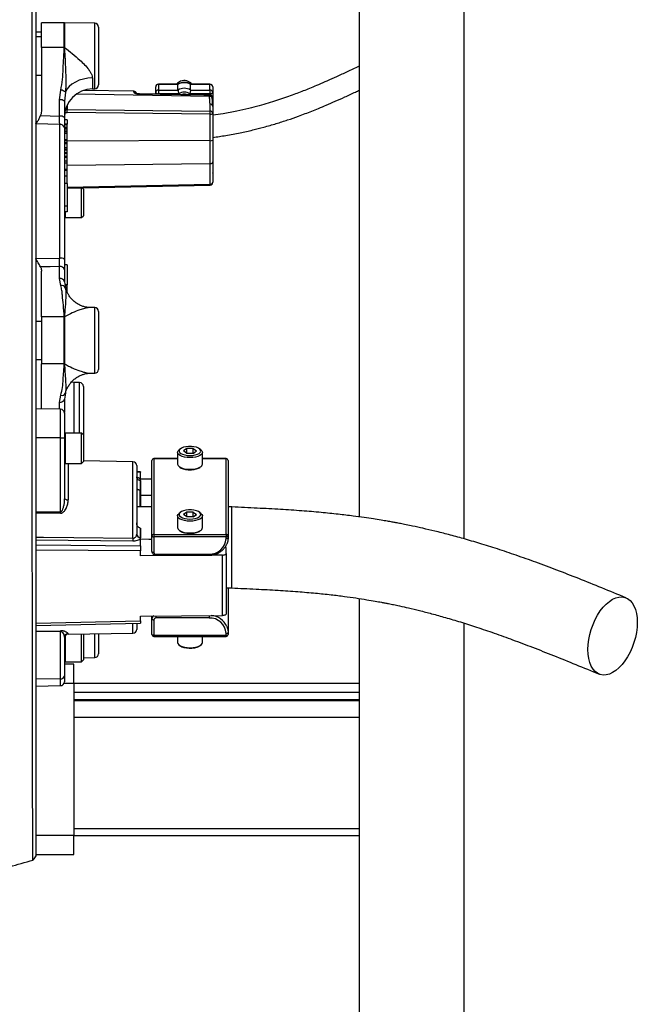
# Model space of a CAD drawing. Header units: millimetres. Extents: x 896 to 16363, y 4675 to 12925.
# Tile 10 of 11: x 14741 to 16363, y 6932 to 9517. Entities that reach past the tile are written whole.
import ezdxf

# ---------------------------------------------------------------- set-up
doc = ezdxf.new("R2010")
doc.units = ezdxf.units.MM
doc.header["$LTSCALE"] = 5

msp = doc.modelspace()

# ---------------------------------------------------------------- linework, layer by layer
at = {"color": 7, "linetype": 'Continuous', "lineweight": 25}
for p, q in [((15633.3, 8211.6), (15633.3, 10175.2)), ((15908.3, 8154), (15908.3, 10175.2)), ((14858.2, 9509.6), (14798.3, 9509.6)), ((14798.3, 9444.8), (14798.3, 9509.6)), ((14938.5, 9508.2), (14858.4, 9509.6)), ((14948.3, 9498.2), (14948.3, 9356.2)), ((14798.3, 9484.7), (14783.3, 9485)), ((14798.3, 9472.1), (14783.3, 9472.1)), ((14798.3, 9444.8), (14798.3, 9281.1)), ((14858.2, 9444.8), (14798.3, 9444.8)), ((14858.2, 9444.7), (14858.2, 9444.8)), ((14858.4, 9444.8), (14858.4, 9444.7)), ((14783.3, 9372.1), (14797.3, 9372.1)), ((14798.3, 9372.9), (14797.3, 9372.3)), ((14932, 9335.9), (14938.5, 9336)), ((14948.3, 9356.2), (14948.3, 9346)), ((15098.3, 9325.9), (15098.3, 9340.7)), ((15157, 9348.2), (15105.8, 9348.2)), ((15105.8, 9347.5), (15105.8, 9332.7)), ((15156.8, 9347.5), (15105.8, 9347.5)), ((15156.8, 9332.7), (15156.8, 9347.5)), ((15240.8, 9348.2), (15189.7, 9348.2)), ((15189.9, 9332.7), (15189.9, 9347.5)), ((15240.8, 9347.5), (15189.9, 9347.5)), ((15240.8, 9332.7), (15240.8, 9347.5)), ((15248.3, 9340.7), (15248.3, 9325.9)), ((14845.8, 9307), (14848.9, 9332.7)), ((14861, 9327.3), (14858.3, 9303.7)), ((15041, 9329.4), (14908.6, 9331.8)), ((15242.2, 9319.5), (15056, 9322.5)), ((15098.3, 9321.8), (15098.3, 9325.9)), ((15105.8, 9332.7), (15105.8, 9322.7)), ((15105.8, 9332.7), (15156.8, 9332.7)), ((15159.2, 9322.7), (15105.8, 9322.7)), ((15240.8, 9322.7), (15187.5, 9322.7)), ((15189.9, 9332.7), (15240.8, 9332.7)), ((15239.7, 9316), (15239.7, 9319.1)), ((15240.8, 9332.7), (15240.8, 9322.7)), ((15247, 9309.2), (15247, 9312.4)), ((15248.3, 9325.9), (15248.3, 9289.3)), ((14845.8, 9264.1), (14845.8, 9307)), ((14858.3, 9303.7), (14858.3, 9260.9)), ((15241, 9277.6), (15241, 9296.1)), ((15248.3, 9289.3), (15248.3, 9270.8)), ((14865.7, 9281.5), (15241, 9277.6)), ((15241, 9269.7), (14865.7, 9273.5)), ((15241, 9199.8), (15241, 9269.7)), ((15248.3, 9270.8), (15248.3, 9201)), ((14846.1, 9242), (14783.3, 9244.1)), ((14846.1, 8891.3), (14846.1, 9242)), ((14865.8, 9254.5), (14858.3, 9254.7)), ((14865.8, 9243.4), (14858.3, 9243.6)), ((14865.8, 9241.5), (14858.3, 9241.5)), ((14865.8, 9234), (14858.3, 9234.1)), ((14858.3, 9233.2), (14858.3, 8888)), ((14865.8, 9231.6), (14858.3, 9231.6)), ((14865.8, 9254.5), (14865.8, 9243.4)), ((14865.8, 9241.5), (14865.8, 9243.4)), ((14865.8, 9234), (14865.8, 9241.5)), ((14865.8, 9231.6), (14865.8, 9234)), ((14865.8, 9227.4), (14865.8, 9231.6)), ((14865.8, 9214.7), (14865.8, 9217.3)), ((14865.8, 9201.6), (14858.3, 9201.7)), ((14865.8, 9199.4), (14858.3, 9199.4)), ((14865.8, 9193.8), (14858.3, 9194)), ((14865.8, 9191.5), (14858.3, 9191.5)), ((14865.8, 9181.1), (14858.3, 9181.1)), ((14865.8, 9199.4), (14865.8, 9201.6)), ((14865.8, 9193.8), (14865.8, 9199.4)), ((14865.8, 9191.5), (14865.8, 9193.8)), ((14865.8, 9181.1), (14865.8, 9191.5)), ((14865.8, 9176.6), (14865.8, 9181.1)), ((15241, 9139), (15241, 9199.8)), ((15248.3, 9201), (15248.3, 9143.9)), ((14865.8, 9176.6), (14858.3, 9176.8)), ((14865.8, 9174.4), (14858.3, 9174.4)), ((14865.8, 9168.1), (14858.3, 9168.2)), ((14865.8, 9165.8), (14858.3, 9165.8)), ((14865.8, 9158.1), (14858.3, 9158.3)), ((14865.8, 9155.9), (14858.3, 9155.9)), ((14865.8, 9174.4), (14865.8, 9176.6)), ((14865.8, 9168.1), (14865.8, 9174.4)), ((14865.8, 9165.8), (14865.8, 9168.1)), ((14865.8, 9158.1), (14865.8, 9165.8)), ((14865.8, 9155.9), (14865.8, 9158.1)), ((14865.8, 9146.8), (14865.8, 9155.9)), ((14865.8, 9146), (14858.3, 9146.1)), ((15241, 9085.5), (15241, 9139)), ((15248.3, 9143.9), (15248.3, 9090.5)), ((14865.8, 9124.1), (14858.3, 9124.2)), ((14865.8, 9121.6), (14858.3, 9121.6)), ((14865.8, 9106.8), (14858.3, 9107)), ((14865.8, 9106.9), (14858.3, 9107)), ((14865.8, 9106.2), (14858.3, 9106.2)), ((14865.8, 9121.6), (14865.8, 9124.1)), ((14865.8, 9106.9), (14865.8, 9121.6)), ((14865.8, 9106.8), (14865.8, 9106.9)), ((14865.8, 9106.2), (14865.8, 9106.8)), ((14865.8, 9087), (14865.8, 9106.2)), ((15248.4, 9114.6), (15248.3, 9115)), ((14865.8, 9087), (14858.3, 9086.9)), ((14865.8, 9087), (14865.8, 9027.3)), ((14865.8, 9074.9), (15241, 9083)), ((14903.3, 8997.7), (14903.3, 9075.7)), ((14908.3, 9072.7), (14905.3, 9075.8)), ((14908.3, 9072.7), (14908.3, 9002.7)), ((14865.8, 9027.3), (14858.3, 9027.3)), ((14865.8, 9027.3), (14865.8, 9012.8)), ((14865.8, 9012.8), (14858.3, 9012.6)), ((14903.3, 8997.7), (14908.3, 9002.7)), ((14860.3, 8997.7), (14903.3, 8997.7)), ((14783.3, 8889.9), (14846.1, 8891.3)), ((14845.8, 8838), (14845.8, 8869.3)), ((14865.8, 8873.3), (14858.3, 8873.4)), ((14865.8, 8873.3), (14865.8, 8821)), ((14798.3, 8737.1), (14798.3, 8856.9)), ((14858.3, 8860.5), (14858.3, 8829.1)), ((14848.9, 8819.1), (14845.8, 8838)), ((14858.3, 8829.1), (14861, 8813.5)), ((14865.8, 8821), (14859.7, 8821.1)), ((14865.8, 8818), (14860.2, 8818)), ((14865.8, 8818), (14865.8, 8821)), ((14865.8, 8813.7), (14865.8, 8818)), ((14861.3, 8812.5), (14860.7, 8814.5)), ((14861, 8813.5), (14860.8, 8814.2)), ((14861, 8813.6), (14860.9, 8813.6)), ((14865.8, 8813.7), (14861, 8813.6)), ((14861, 8813.5), (14861.2, 8812.5)), ((14865.8, 8812.3), (14861.4, 8812.3)), ((14865.8, 8806.4), (14863.6, 8806.4)), ((14868.2, 8796.9), (14865.5, 8801.5)), ((14865.8, 8812.3), (14865.8, 8813.7)), ((14865.8, 8806.4), (14865.8, 8812.3)), ((14865.8, 8802.8), (14865.8, 8806.4)), ((14938.5, 8761.3), (14927, 8761.5)), ((14948.3, 8751.3), (14948.3, 8609.3)), ((14798.3, 8725.2), (14783.3, 8725.2)), ((14798.3, 8737.1), (14798.3, 8613.3)), ((14858.2, 8737.1), (14798.3, 8737.1)), ((14858.2, 8613.3), (14858.2, 8737.1)), ((14858.2, 8737.1), (14858.2, 8737.1)), ((14858.4, 8737.1), (14858.4, 8613.3)), ((14858.4, 8737.1), (14858.4, 8737.1)), ((14783.3, 8625.2), (14798.3, 8625.2)), ((14858.2, 8613.3), (14798.3, 8613.3)), ((14798.3, 8495.2), (14798.3, 8613.3)), ((14858.2, 8613.3), (14858.2, 8613.3)), ((14858.4, 8613.3), (14858.4, 8613.3)), ((14927, 8588.9), (14938.5, 8589.1)), ((14927, 8588.9), (14927, 8588.9)), ((14948.3, 8609.3), (14948.3, 8599.1)), ((14898.5, 8564.4), (14882.9, 8564.6)), ((14861, 8536.9), (14858.3, 8521.3)), ((14860.7, 8535.9), (14861.3, 8537.7)), ((14861, 8536.9), (14860.8, 8536.2)), ((14861.2, 8537.8), (14861, 8536.9)), ((14908.3, 8554.4), (14908.3, 8427)), ((14845.8, 8512.4), (14848.9, 8531.3)), ((14858.3, 8521.3), (14858.3, 8489.9)), ((14848.5, 8494.4), (14783.3, 8495.5)), ((14858.3, 8489.9), (14858.3, 8485.7)), ((14858.3, 8484.4), (14858.3, 8419.2)), ((14903.3, 8432), (14860.3, 8432)), ((14908.3, 8427), (14903.3, 8432)), ((14903.3, 8428.3), (14903.3, 8432)), ((14848.5, 8419.2), (14783.3, 8419.2)), ((14848.5, 8225), (14848.5, 8419.2)), ((14848.5, 8419.2), (14858.3, 8419.2)), ((14858.3, 8419.2), (14858.3, 8261.7)), ((14903.3, 8352), (14903.3, 8428.3)), ((14908.3, 8427), (14908.3, 8423.7)), ((14908.3, 8423.7), (14908.3, 8357)), ((15155.8, 8381.2), (15155.8, 8350.4)), ((15163.1, 8390.5), (15159.6, 8387.6)), ((15179.7, 8391.2), (15171, 8384.8)), ((15179.7, 8378.5), (15171, 8384.8)), ((15197, 8391.2), (15179.7, 8391.2)), ((15179.7, 8378.5), (15179.7, 8391.2)), ((15197, 8378.5), (15179.7, 8378.5)), ((15197, 8391.2), (15205.7, 8384.8)), ((15197, 8378.5), (15197, 8391.2)), ((15197, 8378.5), (15205.7, 8384.8)), ((15217.1, 8387.6), (15213.6, 8390.5)), ((15220.8, 8350.4), (15220.8, 8381.2)), ((14860.3, 8352), (14903.3, 8352)), ((14903.3, 8352), (14908.3, 8357)), ((15038.5, 8356.6), (14908.3, 8358.9)), ((15088.3, 8161.3), (15088.3, 8359.9)), ((15155.8, 8364.9), (15093.3, 8364.9)), ((15093.3, 8364.4), (15093.3, 8165.8)), ((15283.3, 8364.9), (15220.8, 8364.9)), ((15283.3, 8165.8), (15283.3, 8364.4)), ((15288.3, 8359.9), (15288.3, 8161.3)), ((15048.3, 8346.6), (15048.3, 8166.4)), ((15058.3, 8330.1), (15048.3, 8330.4)), ((15058.3, 8330.1), (15058.3, 8329.2)), ((15058.3, 8282.5), (15058.3, 8329.2)), ((15058.2, 8307.5), (15058.2, 8282.5)), ((15058.3, 8311.7), (15088.3, 8311.5)), ((15056.5, 8282.5), (15056.5, 8237.7)), ((15058.3, 8282.5), (15058.2, 8282.5)), ((15058.3, 8282.5), (15058.3, 8268.7)), ((15088.3, 8237.7), (15048.3, 8237.7)), ((15163.1, 8223.5), (15159.6, 8220.7)), ((15179.7, 8224.3), (15171, 8217.9)), ((15197, 8224.3), (15179.7, 8224.3)), ((15179.7, 8211.6), (15179.7, 8224.3)), ((15197, 8224.3), (15205.7, 8217.9)), ((15197, 8211.6), (15197, 8224.3)), ((15217.1, 8220.7), (15213.6, 8223.5)), ((15298.3, 8237.7), (15288.3, 8237.7)), ((15298.3, 8025.2), (15298.3, 8237.7)), ((15155.8, 8214.3), (15155.8, 8183.5)), ((15179.7, 8211.6), (15171, 8217.9)), ((15197, 8211.6), (15179.7, 8211.6)), ((15197, 8211.6), (15205.7, 8217.9)), ((15220.8, 8183.5), (15220.8, 8214.3)), ((15058.2, 8182.4), (15058.2, 8157.4)), ((15058.2, 8182.4), (15058.3, 8182.3)), ((15058.3, 8135.7), (15058.3, 8182.3)), ((15038.5, 8147.7), (14783.3, 8150.7)), ((15088.3, 8120.5), (15088.3, 8161.3)), ((15093.3, 8165.8), (15283.3, 8165.8)), ((15093.3, 8165.8), (15093.3, 8159.2)), ((15283.3, 8159.2), (15093.3, 8159.2)), ((15093.3, 8159.2), (15093.3, 8118.4)), ((15283.3, 8165.8), (15283.3, 8159.2)), ((15283.3, 8154.6), (15283.3, 8159.2)), ((15288.3, 8161.3), (15288.3, 8156.7)), ((14783.3, 8138), (15058.3, 8135.7)), ((15058.3, 8122.4), (14783.3, 8124.7)), ((15058.3, 8135.7), (15058.3, 8122.4)), ((15058.3, 8109.8), (15058.3, 8122.4)), ((15283.3, 8115.6), (15283.3, 8127.4)), ((15219.8, 8111), (15058.3, 8109.8)), ((15098.3, 8113.9), (15238.3, 8113.9)), ((15098.3, 8111), (15238.3, 8111)), ((15273.5, 8111.4), (15242, 8111.1)), ((15273.5, 7952.8), (15273.5, 8111.4)), ((15283.3, 8115.6), (15283.3, 7957)), ((15283.3, 8025.2), (15298.3, 8025.2)), ((15288.3, 8025.2), (15288.3, 7907.5)), ((15633.3, 4775.2), (15633.3, 7997.3)), ((14783.3, 7932.2), (15058.3, 7938.5)), ((15058.3, 7951.2), (15273.5, 7952.8)), ((15058.3, 7938.5), (15058.3, 7951.2)), ((15058.3, 7938.5), (15058.3, 7932.8)), ((15088.3, 7943.8), (15088.3, 7951.4)), ((15088.3, 7903), (15088.3, 7943.8)), ((15093.3, 7941.7), (15093.3, 7900.9)), ((15238.3, 7946.2), (15098.3, 7946.2)), ((14783.3, 7926.4), (15058.3, 7932.8)), ((14783.3, 7911.8), (14848.5, 7912.8)), ((15048.3, 7932.5), (15048.3, 7916.3)), ((15908.3, 4775.2), (15908.3, 7932.6)), ((14848.5, 7786.1), (14848.5, 7910.9)), ((14858.3, 7895), (14858.3, 7793.8)), ((14868.2, 7903.3), (15038.5, 7906.3)), ((14903.3, 7830.9), (14903.3, 7903.9)), ((14908.3, 7904), (14908.3, 7835.9)), ((14948.3, 7904.7), (14948.3, 7862.3)), ((15093.3, 7900.9), (15283.3, 7900.9)), ((15093.3, 7898), (15283.3, 7898)), ((15155.8, 7898), (15155.8, 7881.7)), ((15220.8, 7881.7), (15220.8, 7898)), ((15283.3, 7900.9), (15283.3, 7905.4)), ((15288.3, 7907.5), (15288.3, 7903)), ((14948.3, 7862.3), (14948.3, 7852.1)), ((15159.6, 7875.3), (15163.1, 7872.4)), ((15213.6, 7872.4), (15217.1, 7875.3)), ((14903.3, 7830.9), (14908.3, 7835.9)), ((14908.3, 7841.6), (14938.5, 7842.1)), ((14883.3, 7825.2), (14858.3, 7825.2)), ((14860.3, 7830.9), (14903.3, 7830.9)), ((14883.3, 7775.2), (14883.3, 7825.2)), ((14848.5, 7786.1), (14783.3, 7785.2)), ((14858.3, 7793.8), (14858.3, 7778.5)), ((14783.3, 7767.4), (14848.5, 7768.5)), ((14783.3, 7767.4), (14783.3, 7375.2)), ((14857.8, 7775.2), (14883.3, 7775.2)), ((14883.3, 7775.2), (14883.3, 7375.2)), ((14883.3, 7775.2), (15633.3, 7775.2)), ((14883.3, 7751.8), (15633.3, 7751.8)), ((14883.3, 7731.8), (15633.3, 7731.8)), ((14883.3, 7729.6), (15633.3, 7729.6)), ((14883.3, 7685.5), (15633.3, 7685.5)), ((14883.3, 7375.2), (14783.3, 7375.2)), ((14783.3, 7375.2), (14783.3, 7325.2)), ((14883.3, 7393.7), (15633.3, 7393.7)), ((14883.3, 7375.2), (15633.3, 7375.2)), ((14883.3, 7325.2), (14883.3, 7375.2)), ((14783.3, 7325.2), (14883.3, 7325.2)), ((14783.3, 7324.3), (14783.3, 7321.6))]:
    msp.add_line(p, q, dxfattribs=at)
at = {"color": 8, "linetype": 'Continuous', "lineweight": 25}
for p, q in [((14858.2, 9444.8), (14858.2, 9509.6)), ((14858.4, 9509.6), (14858.4, 9444.8)), ((14938.5, 9347.6), (14938.5, 9508.2)), ((14932, 9364.3), (14932, 9335.9)), ((14938.5, 9336), (14938.5, 9347.6)), ((15105.8, 9348.2), (15105.8, 9347.5)), ((15240.8, 9348.2), (15240.8, 9347.5)), ((15239.7, 9316), (14889.1, 9321.5)), ((15041, 9326.9), (15041, 9329.4)), ((15105.8, 9322.7), (15105.8, 9321.7)), ((15240.8, 9319.6), (15240.8, 9322.7)), ((14865.7, 9293.4), (14865.7, 9281.5)), ((15241, 9199.8), (14865.8, 9198.8)), ((15241, 9139), (14865.8, 9134.7)), ((14865.8, 9077.5), (15241, 9085.5)), ((14860.3, 9012.2), (14860.3, 8997.7)), ((14938.5, 8589.1), (14938.5, 8761.3)), ((14882.9, 8564.6), (14882.9, 8432)), ((14898.5, 8432), (14898.5, 8564.4)), ((14845.8, 8494.4), (14845.8, 8512.4)), ((14848.5, 8419.2), (14848.5, 8494.4)), ((14860.3, 8432), (14860.3, 8428.3)), ((14860.3, 8428.3), (14860.3, 8352)), ((14868.2, 8352), (14868.2, 8256.2)), ((15038.5, 8155.7), (15038.5, 8356.6)), ((15093.3, 8364.9), (15093.3, 8364.4)), ((15155.8, 8364.4), (15093.3, 8364.4)), ((15283.3, 8364.4), (15220.8, 8364.4)), ((15283.3, 8364.9), (15283.3, 8364.4)), ((15058.3, 8329.2), (15048.3, 8329.4)), ((15058.2, 8282.5), (15058.2, 8237.7)), ((15098.3, 8113.9), (15098.3, 8111)), ((15238.3, 8113.9), (15238.3, 8111)), ((15098.3, 7951.5), (15098.3, 7946.2)), ((15238.3, 7952.5), (15238.3, 7946.2)), ((15038.5, 7906.3), (15038.5, 7932.3)), ((14860.3, 7899.3), (14860.3, 7830.9)), ((14868.2, 7904.9), (14868.2, 7903.3)), ((14938.5, 7842.1), (14938.5, 7904.5)), ((15093.3, 7900.9), (15093.3, 7898)), ((15283.3, 7900.9), (15283.3, 7898)), ((14848.5, 7768.5), (14848.5, 7786.1))]:
    msp.add_line(p, q, dxfattribs=at)
at = {"color": 7, "linetype": 'Continuous', "lineweight": 25, "flags": 128}
for points in [[(14932, 9364.3), (14920, 9363.5), (14908.4, 9361.5), (14897.4, 9358.2), (14887.3, 9353.7), (14878.4, 9348.3), (14870.9, 9341.9), (14865.1, 9334.9), (14861, 9327.3)], [(15239.7, 9319.1), (15224.7, 9319.3), (15164.7, 9320.3), (15056, 9322)], [(15098.3, 9325.9), (15098.5, 9325.3), (15098.9, 9324.7), (15099.6, 9324.1), (15100.5, 9323.6), (15101.7, 9323.2), (15103, 9323), (15104.4, 9322.8), (15105.8, 9322.7)], [(15248.3, 9325.9), (15248.2, 9325.3), (15247.8, 9324.7), (15247.1, 9324.1), (15246.1, 9323.6), (15245, 9323.2), (15243.7, 9323), (15242.3, 9322.8), (15240.8, 9322.7)], [(14795.8, 9265.9), (14821.3, 9265), (14845.8, 9264.1)], [(14865.8, 9227.4), (14862.5, 9227.3), (14858.3, 9227.3)], [(14865.8, 9222.6), (14862.1, 9222.7), (14858.3, 9222.8)], [(14865.8, 9218.8), (14863.6, 9218.9), (14861.3, 9218.9), (14858.3, 9218.9)], [(14865.8, 9140.7), (14863.6, 9140.7), (14861.3, 9140.8), (14858.3, 9140.8)], [(15241, 9139), (15242.4, 9139.1), (15243.8, 9139.4), (15245.1, 9139.8), (15246.2, 9140.4), (15247.1, 9141.2), (15247.8, 9142), (15248.2, 9142.9), (15248.3, 9143.9)], [(15241, 9085.5), (15242.4, 9085.6), (15243.8, 9085.9), (15245.1, 9086.4), (15246.2, 9087), (15247.1, 9087.7), (15247.8, 9088.6), (15248.2, 9089.5), (15248.3, 9090.5)], [(14845.8, 8869.3), (14821.3, 8868.7), (14795.8, 8868.1)], [(14882.9, 8564.6), (14878.1, 8565.2), (14877.1, 8565.4)], [(15188.3, 8367.5), (15180.8, 8367.9), (15173.8, 8368.9), (15167.5, 8370.7), (15162.3, 8373), (15158.5, 8375.8), (15156.3, 8378.8), (15155.9, 8382), (15157.2, 8385.2), (15159.6, 8387.6)], [(15188.3, 8372.8), (15195.4, 8373.2), (15202.1, 8374.3), (15207.9, 8376.1), (15212.4, 8378.4), (15215.4, 8381.1), (15216.8, 8384.1), (15216.3, 8387.1), (15214.1, 8390), (15210.3, 8392.5), (15205.1, 8394.6), (15198.8, 8396), (15191.9, 8396.8), (15184.8, 8396.8), (15177.8, 8396), (15171.6, 8394.6), (15166.4, 8392.5), (15162.6, 8390), (15160.3, 8387.1), (15159.9, 8384.1), (15161.2, 8381.1), (15164.3, 8378.4), (15168.8, 8376.1), (15174.6, 8374.3), (15181.3, 8373.2), (15188.3, 8372.8)], [(15217.1, 8387.6), (15219.5, 8385.2), (15220.8, 8382), (15220.3, 8378.8), (15218.2, 8375.8), (15214.4, 8373), (15209.2, 8370.7), (15202.9, 8368.9), (15195.8, 8367.9), (15188.3, 8367.5)], [(14858.3, 8261.7), (14858.5, 8260.7), (14859.1, 8259.6), (14860, 8258.7), (14861.2, 8257.9), (14862.7, 8257.2), (14864.4, 8256.7), (14866.2, 8256.4), (14868.2, 8256.2)], [(15058.3, 8268.7), (15080.4, 8268.9), (15088.3, 8269)], [(14783.3, 8225.3), (14810.8, 8225.2), (14848.5, 8225)], [(15188.3, 8205.9), (15195.4, 8206.2), (15202.1, 8207.4), (15207.9, 8209.1), (15212.4, 8211.5), (15215.4, 8214.2), (15216.8, 8217.2), (15216.3, 8220.2), (15214.1, 8223), (15210.3, 8225.6), (15205.1, 8227.7), (15198.8, 8229.1), (15191.9, 8229.9), (15184.8, 8229.9), (15177.8, 8229.1), (15171.6, 8227.7), (15166.4, 8225.6), (15162.6, 8223), (15160.3, 8220.2), (15159.9, 8217.2), (15161.2, 8214.2), (15164.3, 8211.5), (15168.8, 8209.1), (15174.6, 8207.4), (15181.3, 8206.2), (15188.3, 8205.9)], [(14848.5, 8221.1), (14828.5, 8221.2), (14783.3, 8221.4)], [(15188.3, 8200.6), (15180.8, 8200.9), (15173.8, 8202), (15167.5, 8203.8), (15162.3, 8206.1), (15158.5, 8208.8), (15156.3, 8211.9), (15155.9, 8215.1), (15157.2, 8218.2), (15159.6, 8220.7)], [(15217.1, 8220.7), (15219.5, 8218.2), (15220.8, 8215.1), (15220.3, 8211.9), (15218.2, 8208.8), (15214.4, 8206.1), (15209.2, 8203.8), (15202.9, 8202), (15195.8, 8200.9), (15188.3, 8200.6)], [(14783.3, 8158.6), (14803.3, 8158.4), (14883.3, 8157.5), (15038.5, 8155.7)], [(15088.3, 8152.5), (15080.4, 8152.6), (15058.3, 8152.8)], [(15088.3, 8161.3), (15088.4, 8160.9), (15088.7, 8160.5), (15089.2, 8160.1), (15089.8, 8159.8), (15090.6, 8159.5), (15091.4, 8159.3), (15092.4, 8159.2), (15093.3, 8159.2)], [(15283.3, 8159.2), (15284.3, 8159.2), (15285.3, 8159.3), (15286.1, 8159.5), (15286.9, 8159.8), (15287.5, 8160.1), (15288, 8160.5), (15288.2, 8160.9), (15288.3, 8161.3)], [(15283.3, 8154.6), (15284.3, 8154.7), (15285.3, 8154.8), (15286.1, 8155), (15286.9, 8155.3), (15287.5, 8155.6), (15288, 8155.9), (15288.2, 8156.3), (15288.3, 8156.7)], [(15288.3, 8156.7), (15287.4, 8147.9), (15284.8, 8140.1)], [(15088.3, 8120.5), (15088.4, 8120.1), (15088.7, 8119.7), (15089.2, 8119.3), (15089.8, 8119), (15090.6, 8118.7), (15091.4, 8118.5), (15092.4, 8118.4), (15093.3, 8118.4)], [(15273.5, 8111.4), (15275.4, 8111.5), (15277.3, 8111.7), (15279, 8112.1), (15280.5, 8112.6), (15281.7, 8113.3), (15282.6, 8114), (15283.2, 8114.8), (15283.3, 8115.6)], [(16233.5, 7863.4), (16234, 7876.3), (16235.7, 7889.6), (16238.4, 7903), (16242.2, 7916.4), (16246.9, 7929.4), (16252.5, 7942), (16258.8, 7953.8), (16265.9, 7964.6), (16273.5, 7974.4), (16281.5, 7982.8), (16289.9, 7989.8), (16298.3, 7995.3), (16306.8, 7999.1), (16315.1, 8001.2), (16323.2, 8001.6), (16330.8, 8000.2), (16337.8, 7997.1), (16344.2, 7992.2), (16349.8, 7985.8), (16354.5, 7978), (16358.3, 7968.7), (16361, 7958.3), (16362.7, 7946.8), (16363.2, 7934.6), (16362.7, 7921.7), (16361, 7908.4), (16358.3, 7895), (16354.5, 7881.7), (16349.8, 7868.6), (16344.2, 7856.1), (16337.8, 7844.3), (16330.8, 7833.4), (16323.2, 7823.7), (16315.1, 7815.2), (16306.8, 7808.2), (16298.3, 7802.7), (16289.9, 7798.9), (16281.5, 7796.8), (16273.5, 7796.4), (16265.9, 7797.8), (16258.8, 7801), (16252.5, 7805.8), (16246.9, 7812.2), (16242.2, 7820.1), (16238.4, 7829.3), (16235.7, 7839.7), (16234, 7851.2), (16233.5, 7863.4)], [(15088.3, 7943.8), (15088.4, 7943.4), (15088.7, 7943), (15089.2, 7942.6), (15089.8, 7942.3), (15090.6, 7942), (15091.4, 7941.8), (15092.4, 7941.7), (15093.3, 7941.7)], [(15283.3, 7957), (15283.2, 7956.2), (15282.6, 7955.4), (15281.7, 7954.7), (15280.5, 7954), (15279, 7953.5), (15277.3, 7953.1), (15275.4, 7952.9), (15273.5, 7952.8)], [(15285, 7923.8), (15287.4, 7916.4), (15288.3, 7907.5)], [(14848.5, 7910.9), (14810.8, 7910.3), (14783.3, 7909.9)], [(15093.3, 7900.9), (15092.4, 7900.9), (15091.4, 7901), (15090.6, 7901.2), (15089.8, 7901.5), (15089.2, 7901.8), (15088.7, 7902.2), (15088.4, 7902.6), (15088.3, 7903)], [(15288.3, 7907.5), (15288.2, 7907.1), (15288, 7906.7), (15287.5, 7906.3), (15286.9, 7906), (15286.1, 7905.8), (15285.3, 7905.6), (15284.3, 7905.4), (15283.3, 7905.4)], [(15283.3, 7900.9), (15284.3, 7900.9), (15285.3, 7901), (15286.1, 7901.2), (15286.9, 7901.5), (15287.5, 7901.8), (15288, 7902.2), (15288.2, 7902.6), (15288.3, 7903)], [(15155.8, 7881.7), (15156.4, 7879.1), (15158.7, 7876), (15162.6, 7873.3), (15167.8, 7871), (15174.2, 7869.3), (15181.3, 7868.3), (15188.8, 7867.9), (15196.3, 7868.4), (15203.4, 7869.5), (15209.6, 7871.3), (15214.7, 7873.6), (15218.4, 7876.4)], [(15213.6, 7872.4), (15211.1, 7870.8), (15206.2, 7868.7), (15200.1, 7867.1), (15193.3, 7866.2), (15186.1, 7866), (15179.1, 7866.6), (15172.7, 7868), (15167.3, 7869.9), (15163.2, 7872.4), (15163.1, 7872.4)], [(15218.4, 7876.4), (15220.4, 7879.5), (15220.8, 7881.7)], [(14783.3, 7321.6), (14779.6, 7316), (14775.8, 7310.4)]]:
    msp.add_lwpolyline(points, dxfattribs=at)
at = {"color": 8, "linetype": 'Continuous', "lineweight": 25, "flags": 128}
for points in [[(15056, 9322.5), (15056, 9322.4), (15056, 9322)], [(14858.3, 8489.9), (14858.1, 8488.2), (14857.8, 8487.5)]]:
    msp.add_lwpolyline(points, dxfattribs=at)
at = {"color": 7, "linetype": 'Continuous', "lineweight": 25}
for centre, radius, start, end in [((14858.2, 9497.1), 12.5, 89, 90), ((14938.3, 9498.2), 10, 0, 89), ((14858.2, 9367.7), 77.1, 89.8015, 89.9637), ((14852.5, 9341.2), 103.7, 86.7338, 86.8545), ((14933.3, 9260.9), 75, 91, 180), ((14938.3, 9346), 10, 271, 0), ((15105.8, 9340.7), 7.5, 90, 180), ((15105.5, 9340.3), 7.18, 87.3231, 177.0446), ((15172.3, 9332.6), 24.7, 110.2005, 140.9271), ((15173.3, 9319.5), 32.5, 59.3575, 120.6425), ((15173.3, 9304.7), 32.5, 59.3575, 120.6425), ((15173.3, 9331.1), 26.5, 40.2028, 111.1229), ((15240.8, 9340.7), 7.5, 0, 90), ((15241.2, 9340.3), 7.18, 2.9554, 92.6769), ((14846.4, 9311), 21.8, 48.0516, 83.3724), ((15040.8, 9322), 7.5, 13.3667, 89), ((15105.5, 9325.5), 7.18, 87.3231, 177.0446), ((15173.3, 9303), 24.3, 54.3491, 125.6509), ((15173.3, 9298.2), 23.4, 76.182, 103.215), ((15241.2, 9325.5), 7.18, 2.9554, 92.6769), ((14848.8, 9292.5), 14.8, 49.608, 101.3708), ((15241.2, 9289), 7.16, 2.8991, 91.7356), ((14848.8, 9249.6), 14.8, 49.6076, 101.3711), ((14639.7, 9277.5), 226, 358.9892, 1.0108), ((15007.5, 9273.6), 233.5, 359.0215, 0.9785), ((15241.2, 9270.5), 7.16, 2.8994, 91.7353), ((15242.7, 9282.2), 12.7, 261.9635, 296.2002), ((14847.5, 9231), 11.1, 11.5485, 97.4577), ((15242.7, 9212.3), 12.7, 261.9625, 296.2006), ((15240.8, 9090.5), 7.5, 271.2249, 0), ((14860.3, 8999.7), 2, 180, 270), ((14847.4, 8858.3), 11.2, 11.42, 98.0524), ((14848.9, 8877.4), 14.2, 48.2072, 101.3638), ((14847.4, 8826.9), 11.2, 11.42, 98.0525), ((14938.3, 8751.3), 10, 0, 89), ((14858.2, 8719.7), 17.3, 89.2858, 90.0073), ((14858.9, 8720.7), 16.4, 91.5135, 92.2764), ((14858.2, 8630.6), 17.3, 269.9927, 270.7142), ((14858.9, 8629.7), 16.4, 267.7236, 268.4865), ((14938.3, 8599.1), 10, 271, 0), ((14898.3, 8554.4), 10, 0, 89), ((14847.4, 8523.5), 11.2, 261.9475, 348.58), ((14848.3, 8484.4), 10, 0, 89), ((14860.3, 8430), 2, 90, 180), ((14860.3, 8354), 2, 180, 270), ((15038.3, 8346.6), 10, 0, 89), ((15093.3, 8359.9), 5, 90, 180), ((15093.1, 8359.7), 4.78, 87.3197, 177.0569), ((15283.3, 8359.9), 5, 0, 90), ((15283.6, 8359.7), 4.78, 2.9511, 92.6723), ((15164.6, 8351.3), 8.82, 185.5589, 234.3079), ((15211.2, 8351.6), 9.71, 296.2333, 353.1321), ((15057.9, 8317.1), 9.55, 182.8961, 271.7406), ((15296, 8223.1), 447.4, 179.7488, 180.2512), ((15164.6, 8184.3), 8.82, 185.5589, 234.3079), ((15211.2, 8184.6), 9.71, 296.2333, 353.1321), ((15334.9, 8151.7), 296.4, 179.2282, 180.7718), ((15057.9, 8166.9), 9.55, 182.8961, 271.7408), ((15093.1, 8161), 4.78, 87.3195, 177.0569), ((15240.3, 8156.9), 43, 267.3258, 357.0463), ((15283.6, 8161), 4.78, 2.9511, 92.6725), ((15098.1, 8118.6), 4.78, 182.9513, 272.6718), ((15098.1, 7941.4), 4.78, 87.3284, 177.0489), ((15240.3, 7903.2), 43, 2.9537, 92.6742), ((14951.2, 7911.9), 102.7, 179.4676, 180.5324), ((15038.3, 7916.3), 10, 271, 0), ((14868.3, 7895), 9.96, 90.7862, 179.8064), ((14868.3, 7893.3), 10, 91, 180), ((15093.3, 7903), 5, 180, 270), ((15283.3, 7903), 5, 270, 0), ((14858.2, 7853.2), 12.5, 270, 271), ((14938.3, 7852.1), 10, 271, 0), ((14860.3, 7832.9), 2, 180, 270), ((14849.4, 7795.1), 9.02, 264.2745, 351.6025), ((14848.3, 7778.5), 10, 271, 0)]:
    msp.add_arc(centre, radius, start, end, dxfattribs=at)
at = {"color": 8, "linetype": 'Continuous', "lineweight": 25}
for centre, radius, start, end in [((15040.9, 9319.3), 7.57, 41.2144, 89.1743), ((15239.8, 9308.7), 7.21, 3.2525, 91.3759), ((15159.2, 9083.3), 81.8, 359.7566, 1.5658), ((14851.9, 8809.5), 10, 27.6919, 107.3021), ((14851.9, 8540.8), 10, 252.691, 332.3308), ((15185.5, 8385.5), 48.9, 237.818, 273.3332), ((15191.3, 8386.6), 50, 266.6597, 299.0134), ((15185.5, 8218.5), 48.9, 237.8178, 273.3334), ((15191.3, 8219.6), 50, 266.6592, 299.0139), ((15097.3, 7943.6), 8.98, 118.7944, 178.6487), ((15240.3, 7903.7), 49, 24.2522, 85.7321)]:
    msp.add_arc(centre, radius, start, end, dxfattribs=at)
for centre, major_axis, ratio, start_param, end_param in [((14865.8, 9290.1), (0.41, 8.6), 0.870385, 2.600168, 3.179345), ((14866, 9288.9), (2.1, 15.3), 0.972512, 2.845883, 3.263557)]:
    msp.add_ellipse(centre, major_axis=major_axis, ratio=ratio, start_param=start_param, end_param=end_param, dxfattribs=at)
at = {"color": 7, "linetype": 'Continuous', "lineweight": 25}
for points, knots in [([(14775.8, 7310.4), (14775.8, 7311), (14775.8, 7312.1), (14775.7, 7321.2), (14775.6, 7335.7), (14775.5, 7356), (14775.4, 7381.9), (14775.2, 7413.5), (14775.1, 7450.4), (14775, 7492.4), (14774.9, 7539.5), (14774.8, 7591.6), (14774.8, 7648.3), (14774.8, 7709.4), (14774.7, 7774.4), (14774.7, 7843.2), (14774.5, 7915.9), (14774.4, 7991.9), (14774.2, 8070.9), (14774.1, 8152.1), (14773.9, 8235.4), (14773.7, 8321), (14773.6, 8408.2), (14773.5, 8496.5), (14773.4, 8585.2), (14773.4, 8674.2), (14773.4, 8763.5), (14773.4, 8852.6), (14773.4, 8940.9), (14773.4, 9027.8), (14773.4, 9113), (14773.5, 9196.6), (14773.5, 9278.2), (14773.6, 9357.2), (14773.7, 9433), (14773.8, 9505.5), (14774, 9574.5), (14774.2, 9639.9), (14774.4, 9701.3), (14774.7, 9758.1), (14774.9, 9810.1), (14775.1, 9857.3), (14775.3, 9899.6), (14775.5, 9936.7), (14775.7, 9968.2), (14775.8, 9994.1), (14775.9, 10014.6), (14775.9, 10028.8), (14775.8, 10036.5), (14775.8, 10037.5), (14775.8, 10037.7)], [0, 0, 0, 0, 0.021258, 0.042367, 0.063421, 0.084512, 0.105725, 0.127019, 0.148163, 0.169238, 0.190328, 0.21153, 0.232837, 0.253994, 0.27507, 0.296147, 0.31732, 0.338627, 0.359819, 0.380912, 0.401992, 0.423151, 0.444452, 0.465669, 0.486764, 0.507839, 0.528974, 0.550261, 0.571509, 0.592615, 0.613685, 0.634806, 0.656066, 0.677338, 0.698464, 0.719537, 0.74064, 0.761874, 0.783163, 0.804304, 0.825373, 0.846465, 0.867664, 0.888964, 0.910121, 0.931192, 0.952269, 0.973441, 0.99477, 1, 1, 1, 1]), ([(14783.3, 9974.3), (14783.3, 9968.7), (14783.3, 9954.7), (14783.3, 9926.2), (14783.3, 9889.7), (14783.3, 9847.6), (14783.3, 9800.6), (14783.3, 9748.8), (14783.3, 9692.5), (14783.3, 9631.8), (14783.3, 9567.1), (14783.3, 9498.6), (14783.3, 9426.5), (14783.3, 9351.2), (14783.3, 9272.9), (14783.3, 9192.1), (14783.3, 9109.3), (14783.3, 9024.9), (14783.3, 8938.7), (14783.3, 8851.3), (14783.3, 8763), (14783.3, 8674.3), (14783.3, 8585.8), (14783.3, 8497.8), (14783.3, 8410.5), (14783.3, 8324.3), (14783.3, 8239.4), (14783.3, 8156.5), (14783.3, 8075.6), (14783.3, 7997.4), (14783.3, 7922.2), (14783.3, 7850.3), (14783.3, 7782), (14783.3, 7717.5), (14783.3, 7656.9), (14783.3, 7600.6), (14783.3, 7549), (14783.3, 7502.3), (14783.3, 7460.6), (14783.3, 7424.2), (14783.3, 7395.6), (14783.3, 7381.7), (14783.3, 7376.1)], [0, 0, 0, 0, 0.0173325, 0.0427025, 0.0681496, 0.0935577, 0.1190372, 0.1444463, 0.1698155, 0.195254, 0.220652, 0.2459855, 0.2713623, 0.29687, 0.3223012, 0.3477657, 0.3731018, 0.398388, 0.4237316, 0.4491963, 0.4746313, 0.5001472, 0.5255339, 0.5508573, 0.5762249, 0.6016709, 0.627055, 0.6524866, 0.6779628, 0.7033679, 0.7288123, 0.7541762, 0.7794754, 0.8048194, 0.8303074, 0.8557451, 0.8812421, 0.9065865, 0.9318832, 0.9572396, 0.9827025, 1, 1, 1, 1]), ([(14848.9, 9332.7), (14850.7, 9342), (14854.1, 9360.5), (14855.3, 9388.9), (14856.3, 9412.4), (14857.3, 9429), (14857.8, 9437.5), (14858.1, 9442), (14858.2, 9444), (14858.2, 9444.7)], [0, 0, 0, 0, 0.250794, 0.502664, 0.754629, 0.878803, 0.946358, 0.981392, 1, 1, 1, 1]), ([(14858.4, 9444.7), (14858.9, 9436.6), (14860.3, 9410.2), (14862, 9375), (14862.2, 9345.6), (14861.6, 9333), (14861.2, 9329.2), (14861, 9327.3)], [0, 0, 0, 0, 0.208787, 0.685452, 0.902175, 0.951505, 1, 1, 1, 1]), ([(14858.4, 9444.7), (14865.4, 9439.3), (14879.2, 9428.5), (14897, 9413.2), (14911.6, 9399.1), (14920.2, 9389.3), (14925.8, 9381.5), (14929.1, 9375.8), (14931.6, 9369.7), (14931.9, 9366), (14932, 9364.3)], [0, 0, 0, 0, 0.228454, 0.452883, 0.604272, 0.755174, 0.799916, 0.871817, 0.943481, 1, 1, 1, 1]), ([(15633.3, 9395.8), (15632.6, 9395.5), (15621.9, 9390.3), (15601.9, 9380.9), (15574.2, 9368), (15549.1, 9356.7), (15526.8, 9347), (15507.4, 9338.9), (15490, 9331.9), (15473.5, 9325.4), (15455.8, 9318.8), (15436.6, 9312), (15415.6, 9305), (15393.4, 9298.1), (15369.1, 9291.1), (15341.7, 9284), (15310.3, 9276.9), (15278.9, 9270.8), (15257.4, 9267.7), (15248.3, 9266.4)], [0, 0, 0, 0, 0.006353, 0.097965, 0.180524, 0.254045, 0.318558, 0.373172, 0.419381, 0.463672, 0.508905, 0.561448, 0.615221, 0.670256, 0.727825, 0.792258, 0.863855, 0.942606, 1, 1, 1, 1]), ([(15156.9, 9348.1), (15156.9, 9348.1), (15156.8, 9348.2), (15156.8, 9347.8), (15156.8, 9347.5)], [0, 0, 0, 0, 0.126406, 1, 1, 1, 1]), ([(15189.8, 9348.1), (15189.4, 9348.3), (15187.2, 9349.8), (15182.5, 9351.6), (15175.7, 9352.9), (15168.8, 9352.6), (15162.3, 9351.1), (15158.6, 9349), (15156.9, 9348.1)], [0, 0, 0, 0, 0.0354002, 0.2329475, 0.4315192, 0.6311181, 0.8313863, 1, 1, 1, 1]), ([(15189.8, 9348.1), (15189.8, 9348.1), (15189.9, 9348.2), (15189.9, 9347.8), (15189.9, 9347.5)], [0, 0, 0, 0, 0.125248, 1, 1, 1, 1]), ([(15041, 9326.9), (15041.1, 9326.6), (15041.2, 9325.9), (15043.1, 9324.6), (15046.4, 9323.3), (15050.9, 9322.3), (15054.3, 9322.1), (15056, 9322)], [0, 0, 0, 0, 0.156428, 0.373169, 0.586063, 0.794597, 1, 1, 1, 1]), ([(15056, 9322.5), (15056, 9322.5), (15054.7, 9322.5), (15052.1, 9322.7), (15048.9, 9323.3), (15047, 9323.9), (15046.2, 9324.3), (15046.2, 9324.3), (15046.2, 9324.3)], [0, 0, 0, 0, 0.000669, 0.269148, 0.541192, 0.764669, 0.93222, 1, 1, 1, 1]), ([(15156.8, 9332.7), (15156.8, 9332.3), (15156.8, 9331.4), (15157.2, 9329.4), (15157.8, 9327.1), (15158.4, 9324.8), (15159, 9323.3), (15159.2, 9322.7), (15159.2, 9322.7)], [0, 0, 0, 0, 0.202264, 0.404415, 0.609964, 0.823843, 0.995932, 1, 1, 1, 1]), ([(15189.9, 9332.7), (15189.9, 9332.3), (15189.9, 9331.4), (15189.5, 9329.4), (15188.9, 9327.1), (15188.2, 9324.8), (15187.7, 9323.3), (15187.5, 9322.7), (15187.5, 9322.7)], [0, 0, 0, 0, 0.202264, 0.404415, 0.609964, 0.823843, 0.995932, 1, 1, 1, 1]), ([(15245.1, 9318.7), (15244.6, 9318.9), (15243.4, 9319.6), (15241.5, 9319.6), (15240.1, 9319.2), (15239.7, 9319.1), (15239.7, 9319.1)], [0, 0, 0, 0, 0.266492, 0.785843, 0.995095, 1, 1, 1, 1]), ([(15241, 9296.1), (15240.7, 9299.4), (15240.2, 9306), (15239.9, 9312.6), (15239.7, 9316)], [0, 0, 0, 0, 0.500034, 1, 1, 1, 1]), ([(15246.9, 9311.6), (15247, 9312), (15247.1, 9313.5), (15246.7, 9316), (15245.6, 9317.8), (15245.1, 9318.7)], [0, 0, 0, 0, 0.193185, 0.595367, 1, 1, 1, 1]), ([(15248.3, 9289.6), (15248.3, 9290.2), (15248.4, 9293.1), (15247.7, 9298.9), (15247, 9304.9), (15247.1, 9308.4), (15247.1, 9309.2)], [0, 0, 0, 0, 0.069941, 0.391709, 0.861946, 1, 1, 1, 1]), ([(15248.4, 9208.4), (15259.8, 9210), (15284.2, 9213.4), (15319.1, 9220), (15352.2, 9227.4), (15383.8, 9235.5), (15414.4, 9244.3), (15444.7, 9254), (15470, 9262.8), (15491, 9270.6), (15508.6, 9277.4), (15527, 9284.8), (15547.5, 9293.4), (15570.6, 9303.4), (15596.2, 9314.9), (15617.4, 9324.7), (15630, 9330.7), (15633.3, 9332.3)], [0, 0, 0, 0, 0.0739445, 0.1578806, 0.2343022, 0.3031036, 0.384087, 0.4610073, 0.5354724, 0.5841804, 0.6318359, 0.6812078, 0.7397451, 0.8077945, 0.8838356, 0.968997, 1, 1, 1, 1]), ([(14783.3, 9244.1), (14783.4, 9244.2), (14783.5, 9244.7), (14785.3, 9246.6), (14788.1, 9250.8), (14792.3, 9257.4), (14794.7, 9263), (14795.8, 9265.9)], [0, 0, 0, 0, 0.015941, 0.07842, 0.32737, 0.664075, 1, 1, 1, 1]), ([(14798.3, 9281.1), (14798, 9276.2), (14797.6, 9271), (14795.9, 9266.1), (14795.8, 9265.9)], [0, 0, 0, 0, 0.949371, 1, 1, 1, 1]), ([(14846.1, 9242), (14846, 9245.1), (14846, 9248.5), (14845.9, 9254.1), (14845.9, 9256), (14845.9, 9260), (14845.9, 9262.1), (14845.8, 9264.1)], [0, 0, 0, 0, 0.5, 0.5, 0.75, 0.75, 1, 1, 1, 1]), ([(14858.3, 9260.9), (14858.3, 9257.4), (14858.3, 9250.6), (14858.3, 9241.2), (14858.3, 9235.9), (14858.3, 9233.2)], [0, 0, 0, 0, 0.3447634, 0.6677004, 1, 1, 1, 1]), ([(14865.8, 9224.1), (14865.8, 9224.3), (14865.8, 9225.7), (14865.8, 9226.6), (14865.8, 9227.4)], [0, 0, 0, 0, 0.177963, 1, 1, 1, 1]), ([(14865.8, 9218.8), (14865.8, 9220.1), (14865.8, 9222.3), (14865.8, 9222.4), (14865.8, 9222.5)], [0, 0, 0, 0, 0.558027, 1, 1, 1, 1]), ([(14865.8, 9202.4), (14865.8, 9204.1), (14865.8, 9207.5), (14865.8, 9212.6), (14865.8, 9216.4), (14865.8, 9218.2), (14865.8, 9218.8)], [0, 0, 0, 0, 0.278681, 0.560833, 0.846593, 1, 1, 1, 1]), ([(14865.8, 9140.7), (14865.8, 9142.1), (14865.8, 9144.8), (14865.8, 9146.1), (14865.8, 9145.9), (14865.8, 9145.8)], [0, 0, 0, 0, 0.4695784, 0.9127476, 1, 1, 1, 1]), ([(14865.8, 9124.9), (14865.8, 9126.2), (14865.8, 9129.1), (14865.8, 9134), (14865.8, 9138), (14865.8, 9140), (14865.8, 9140.7)], [0, 0, 0, 0, 0.234505, 0.537449, 0.843954, 1, 1, 1, 1]), ([(14795.8, 8868.1), (14793.9, 8871.7), (14790.9, 8877), (14786.6, 8884.1), (14784.5, 8887.5), (14783.6, 8889), (14783.4, 8889.6), (14783.3, 8889.8), (14783.3, 8889.9)], [0, 0, 0, 0, 0.536127, 0.801911, 0.929336, 0.976903, 0.994958, 1, 1, 1, 1]), ([(14845.8, 8869.3), (14845.9, 8872.4), (14845.9, 8875.8), (14846, 8881.3), (14846, 8883.2), (14846, 8887.2), (14846, 8889.2), (14846.1, 8891.3)], [0, 0, 0, 0, 0.5, 0.5, 0.75, 0.75, 1, 1, 1, 1]), ([(14858.3, 8888), (14858.3, 8884.5), (14858.3, 8877.7), (14858.3, 8868.4), (14858.3, 8863.1), (14858.3, 8860.5)], [0, 0, 0, 0, 0.344611, 0.66762, 1, 1, 1, 1]), ([(14795.8, 8868.1), (14796, 8867.7), (14797.7, 8864.1), (14798, 8860.3), (14798.3, 8856.9)], [0, 0, 0, 0, 0.106564, 1, 1, 1, 1]), ([(14858.2, 8737.1), (14857.5, 8747.4), (14856, 8766.3), (14853.5, 8789.3), (14852, 8806.5), (14850, 8814.9), (14848.9, 8819.1)], [0, 0, 0, 0, 0.37583, 0.687572, 0.843986, 1, 1, 1, 1]), ([(14867.2, 8798.7), (14866.6, 8799.6), (14864.3, 8803.6), (14862.3, 8808.4), (14861.4, 8812.4), (14861.3, 8813)], [0, 0, 0, 0, 0.206951, 0.885947, 1, 1, 1, 1]), ([(14865.8, 8801), (14865.8, 8801.3), (14865.8, 8801.8), (14865.8, 8802.4), (14865.8, 8802.6)], [0, 0, 0, 0, 0.632618, 1, 1, 1, 1]), ([(14926.6, 8761.3), (14926, 8761.3), (14923.2, 8761.2), (14917.3, 8762), (14909.3, 8763.8), (14900.8, 8766.9), (14892.3, 8771.4), (14884.3, 8777.1), (14877.1, 8784), (14871.2, 8791.2), (14868.4, 8796.5), (14867.2, 8798.7)], [0, 0, 0, 0, 0.030324, 0.139633, 0.25683, 0.380121, 0.507296, 0.636807, 0.767667, 0.899278, 1, 1, 1, 1]), ([(14848.9, 8531.3), (14850.7, 8538.1), (14854.1, 8551.6), (14855.3, 8572.4), (14856.3, 8589.6), (14857.3, 8601.8), (14857.8, 8608), (14858.1, 8611.3), (14858.2, 8612.8), (14858.2, 8613.3)], [0, 0, 0, 0, 0.250793, 0.502664, 0.75463, 0.878803, 0.946359, 0.981392, 1, 1, 1, 1]), ([(14868.5, 8554.3), (14870.2, 8556.9), (14873.7, 8562.5), (14880.4, 8569.8), (14888, 8576.1), (14895.9, 8581.1), (14904, 8584.8), (14912, 8587.3), (14919.4, 8588.7), (14924.4, 8589.2), (14926.5, 8589.2), (14926.7, 8589.2)], [0, 0, 0, 0, 0.128541, 0.267424, 0.401315, 0.53043, 0.654673, 0.773581, 0.886362, 0.992386, 1, 1, 1, 1]), ([(14861.3, 8537.3), (14861.9, 8539.3), (14863.5, 8544.8), (14866, 8550.6), (14868.3, 8553.9), (14868.5, 8554.3)], [0, 0, 0, 0, 0.3386591, 0.9368528, 1, 1, 1, 1]), ([(15160.2, 8342.9), (15160.9, 8342.3), (15162.9, 8340.7), (15167.4, 8338.8), (15173.4, 8337), (15180, 8335.9), (15185.1, 8335.5), (15187.9, 8335.5), (15188.3, 8335.5)], [0, 0, 0, 0, 0.130551, 0.341185, 0.551606, 0.760447, 0.957377, 1, 1, 1, 1]), ([(15188.3, 8335.5), (15189.6, 8335.5), (15193.2, 8335.6), (15199.1, 8336.2), (15205.5, 8337.6), (15211, 8339.4), (15213.6, 8341), (15214.8, 8341.7)], [0, 0, 0, 0, 0.1199272, 0.3487559, 0.5784829, 0.8094656, 1, 1, 1, 1]), ([(15049, 8314.2), (15049, 8314.2), (15049.2, 8314), (15048.4, 8314.9), (15048.4, 8316.1), (15048.4, 8316.6)], [0, 0, 0, 0, 0.104831, 0.608322, 1, 1, 1, 1]), ([(15048.3, 8287.1), (15048.5, 8286.4), (15048.9, 8285.3), (15051.2, 8283.8), (15053.7, 8282.9), (15055.6, 8282.6), (15056.5, 8282.5), (15056.5, 8282.5)], [0, 0, 0, 0, 0.39977, 0.646778, 0.839708, 0.995674, 1, 1, 1, 1]), ([(15058.2, 8282.5), (15057.7, 8282.5), (15057.1, 8282.5), (15056.6, 8282.5), (15056.5, 8282.5)], [0, 0, 0, 0, 0.8699301, 1, 1, 1, 1]), ([(14858.3, 8261.7), (14858.1, 8256), (14857.7, 8247.2), (14855.3, 8236.1), (14853.3, 8230), (14851.3, 8226.8), (14850.2, 8225.7), (14849.4, 8225.1), (14848.8, 8225.1), (14848.5, 8225)], [0, 0, 0, 0, 0.44263, 0.679766, 0.863555, 0.927213, 0.955912, 0.980547, 1, 1, 1, 1]), ([(14848.5, 8221.1), (14849.5, 8221.1), (14850.5, 8221.3), (14852.4, 8221.9), (14853.3, 8222.4), (14854.9, 8223.4), (14855.7, 8224), (14857.1, 8225.3), (14857.7, 8226), (14859.5, 8228.1), (14860.6, 8229.7), (14862.4, 8232.9), (14863.2, 8234.5), (14864.6, 8237.8), (14865.2, 8239.5), (14866.3, 8242.8), (14866.7, 8244.5), (14867.8, 8249.5), (14868.2, 8252.9), (14868.2, 8256.2)], [0, 0, 0, 0, 0.0625, 0.0625, 0.125, 0.125, 0.1875, 0.1875, 0.25, 0.25, 0.375, 0.375, 0.5, 0.5, 0.625, 0.625, 0.75, 0.75, 1, 1, 1, 1]), ([(16333.4, 7999.2), (16312.2, 8007.9), (16271.1, 8024.8), (16210.8, 8049.1), (16153.3, 8071.5), (16098.5, 8092), (16046.5, 8110.6), (15997.2, 8127.1), (15951, 8141.6), (15908.2, 8154.2), (15868.8, 8165), (15833.3, 8174), (15801.9, 8181.4), (15776.5, 8187), (15756.8, 8191.1), (15742.1, 8194), (15730, 8196.2), (15718.5, 8198.3), (15705.6, 8200.6), (15689.1, 8203.4), (15668.7, 8206.6), (15644.3, 8210.2), (15613.6, 8214.4), (15576, 8218.9), (15531.1, 8223.5), (15480.6, 8227.8), (15424.6, 8231.5), (15363.3, 8234.7), (15320.6, 8236.7), (15298.3, 8237.7)], [0, 0, 0, 0, 0.072739, 0.141208, 0.205511, 0.265704, 0.32172, 0.373469, 0.420897, 0.463967, 0.502627, 0.536818, 0.56651, 0.591675, 0.607619, 0.620977, 0.631741, 0.640512, 0.651879, 0.666492, 0.684523, 0.70597, 0.730805, 0.764714, 0.803183, 0.845959, 0.892954, 0.944257, 1, 1, 1, 1]), ([(15056.5, 8182.7), (15056.2, 8182.8), (15055, 8183.1), (15052.8, 8184.4), (15050.3, 8187.3), (15048.6, 8191.3), (15048.4, 8194.4), (15048.3, 8195.9)], [0, 0, 0, 0, 0.059175, 0.214445, 0.428753, 0.726178, 1, 1, 1, 1]), ([(15056.5, 8182.7), (15056.6, 8182.7), (15057.1, 8182.5), (15057.7, 8182.4), (15058.2, 8182.4)], [0, 0, 0, 0, 0.130075, 1, 1, 1, 1]), ([(15160.2, 8176), (15160.9, 8175.4), (15162.9, 8173.8), (15167.4, 8171.8), (15173.4, 8170), (15180, 8168.9), (15185.1, 8168.6), (15187.9, 8168.6), (15188.3, 8168.6)], [0, 0, 0, 0, 0.130549, 0.341185, 0.551606, 0.760447, 0.957377, 1, 1, 1, 1]), ([(15188.3, 8168.6), (15189.6, 8168.6), (15193.2, 8168.7), (15199.1, 8169.3), (15205.5, 8170.6), (15211, 8172.4), (15213.6, 8174), (15214.8, 8174.7)], [0, 0, 0, 0, 0.119927, 0.348756, 0.578483, 0.809466, 1, 1, 1, 1]), ([(15038.5, 8155.7), (15038.7, 8155.7), (15039.8, 8155.7), (15041.1, 8156), (15043.2, 8156.8), (15044.5, 8157.7), (15046.3, 8159.4), (15047.9, 8162.1), (15048.2, 8164.8), (15048.3, 8166.4)], [0, 0, 0, 0, 0.034039, 0.151314, 0.203077, 0.3927, 0.42006, 0.659875, 1, 1, 1, 1]), ([(15058.2, 8157.4), (15057.8, 8155.9), (15057.2, 8153.4), (15052.7, 8150.3), (15046.9, 8148.3), (15041.7, 8147.7), (15039, 8147.7), (15038.5, 8147.7)], [0, 0, 0, 0, 0.300448, 0.530142, 0.761132, 0.958999, 1, 1, 1, 1]), ([(15088.3, 8120.5), (15088.4, 8119.6), (15088.6, 8117.5), (15090.3, 8114.5), (15093, 8112.2), (15095.9, 8111.1), (15097.7, 8111), (15098.3, 8111)], [0, 0, 0, 0, 0.186678, 0.413911, 0.643936, 0.880433, 1, 1, 1, 1]), ([(15238.3, 8111), (15240, 8111), (15244.6, 8111.1), (15252, 8112.5), (15260.4, 8115.4), (15268.1, 8119.6), (15274.9, 8125.1), (15280.3, 8131.6), (15283.6, 8136.6), (15284.6, 8139.5), (15284.7, 8139.8)], [0, 0, 0, 0, 0.081862, 0.231956, 0.382254, 0.532518, 0.682652, 0.832528, 0.982059, 1, 1, 1, 1]), ([(15283.3, 8127.4), (15283.2, 8129.2), (15283.1, 8131.3), (15281.6, 8133.3), (15281.3, 8133.7)], [0, 0, 0, 0, 0.822719, 1, 1, 1, 1]), ([(15298.3, 8025.2), (15319.5, 8024.2), (15359.9, 8022.3), (15417.8, 8019.2), (15469.9, 8015.7), (15516.4, 8011.8), (15557.1, 8007.6), (15592.5, 8003.2), (15623.8, 7998.9), (15650.9, 7994.7), (15673.1, 7990.9), (15688.7, 7988), (15700.3, 7985.8), (15711, 7983.8), (15723.9, 7981.1), (15741.4, 7977.4), (15764.1, 7972.3), (15792.4, 7965.5), (15824.6, 7957.1), (15860.6, 7947.1), (15900, 7935.4), (15942.6, 7921.8), (15988.5, 7906.2), (16037.4, 7888.6), (16089.3, 7868.9), (16144.4, 7847.2), (16202.7, 7823.6), (16242.6, 7807.2), (16263.2, 7798.8)], [0, 0, 0, 0, 0.055841, 0.106947, 0.15321, 0.194645, 0.23137, 0.263561, 0.291348, 0.318302, 0.339428, 0.354742, 0.3631, 0.373212, 0.385841, 0.400999, 0.425169, 0.453902, 0.487236, 0.525199, 0.56779, 0.615034, 0.667011, 0.723805, 0.785492, 0.852115, 0.92365, 1, 1, 1, 1]), ([(14868.2, 7904.9), (14868.2, 7905.4), (14867.8, 7906), (14866.7, 7906.9), (14866.3, 7907.3), (14865.2, 7908), (14864.6, 7908.4), (14863.2, 7909.2), (14862.4, 7909.6), (14861, 7910.2), (14860.6, 7910.4), (14859.5, 7910.9), (14858.9, 7911.1), (14857.7, 7911.5), (14857.1, 7911.7), (14855.7, 7912), (14854.9, 7912.2), (14853.3, 7912.5), (14852.4, 7912.6), (14850.5, 7912.8), (14849.5, 7912.8), (14848.5, 7912.8)], [0, 0, 0, 0, 0.25, 0.25, 0.375, 0.375, 0.5, 0.5, 0.625, 0.625, 0.6875, 0.6875, 0.75, 0.75, 0.8125, 0.8125, 0.875, 0.875, 0.9375, 0.9375, 1, 1, 1, 1]), ([(14848.5, 7910.9), (14848.8, 7910.9), (14849.3, 7910.9), (14850.4, 7910.6), (14852.2, 7909.6), (14854.7, 7906.9), (14856.6, 7903.2), (14858, 7898.9), (14858.2, 7896.4), (14858.3, 7895)], [0, 0, 0, 0, 0.018684, 0.038144, 0.096876, 0.219251, 0.511587, 0.732546, 1, 1, 1, 1]), ([(13916.5, 7182), (13957.2, 7182.6), (14038.6, 7184), (14160.4, 7192.2), (14281.8, 7205), (14404.4, 7223), (14528.1, 7246.4), (14652.8, 7275.1), (14734.8, 7298.7), (14775.8, 7310.4)], [0, 0, 0, 0, 0.140141, 0.280142, 0.420056, 0.559941, 0.706514, 0.853178, 1, 1, 1, 1])]:
    msp.add_open_spline(points, degree=3, knots=knots, dxfattribs=at)
at = {"color": 8, "linetype": 'Continuous', "lineweight": 25}
for points, knots in [([(14861.2, 8812.5), (14861.3, 8812), (14861.9, 8809.7), (14862.1, 8803.6), (14862.1, 8788.1), (14860.6, 8765.8), (14859.1, 8745.5), (14858.4, 8737.1)], [0, 0, 0, 0, 0.0337081, 0.1447125, 0.2565723, 0.6919308, 1, 1, 1, 1]), ([(14927, 8761.4), (14926.4, 8761.4), (14925.1, 8761.5), (14920.2, 8761), (14911.6, 8759.3), (14897.1, 8754.8), (14879.2, 8747.8), (14865.4, 8740.7), (14858.4, 8737.1)], [0, 0, 0, 0, 0.043, 0.09653, 0.274813, 0.458161, 0.726673, 1, 1, 1, 1]), ([(14858.4, 8613.3), (14865.4, 8609.7), (14879.2, 8602.5), (14897, 8595.6), (14911.5, 8591.1), (14920.1, 8589.4), (14925.1, 8588.9), (14926.4, 8588.9), (14927, 8589)], [0, 0, 0, 0, 0.273314, 0.541812, 0.720676, 0.903419, 0.956946, 1, 1, 1, 1]), ([(14858.4, 8613.3), (14858.5, 8613.2), (14858.5, 8612.9), (14858.6, 8611.6), (14859, 8606.5), (14859.9, 8594), (14861.2, 8575.3), (14862.2, 8556.1), (14862, 8544.1), (14861.5, 8538.9), (14861.3, 8538), (14861.2, 8537.8)], [0, 0, 0, 0, 0.002203, 0.011019, 0.046281, 0.187332, 0.469473, 0.752174, 0.941949, 0.980385, 1, 1, 1, 1]), ([(15048.5, 8316.2), (15048.8, 8316.1), (15051, 8315.5), (15054.1, 8313.8), (15057.5, 8311), (15057.9, 8308.7), (15058.2, 8307.5)], [0, 0, 0, 0, 0.0535113, 0.3230091, 0.6288907, 1, 1, 1, 1])]:
    msp.add_open_spline(points, degree=3, knots=knots, dxfattribs=at)

doc.saveas('drawing.dxf')
